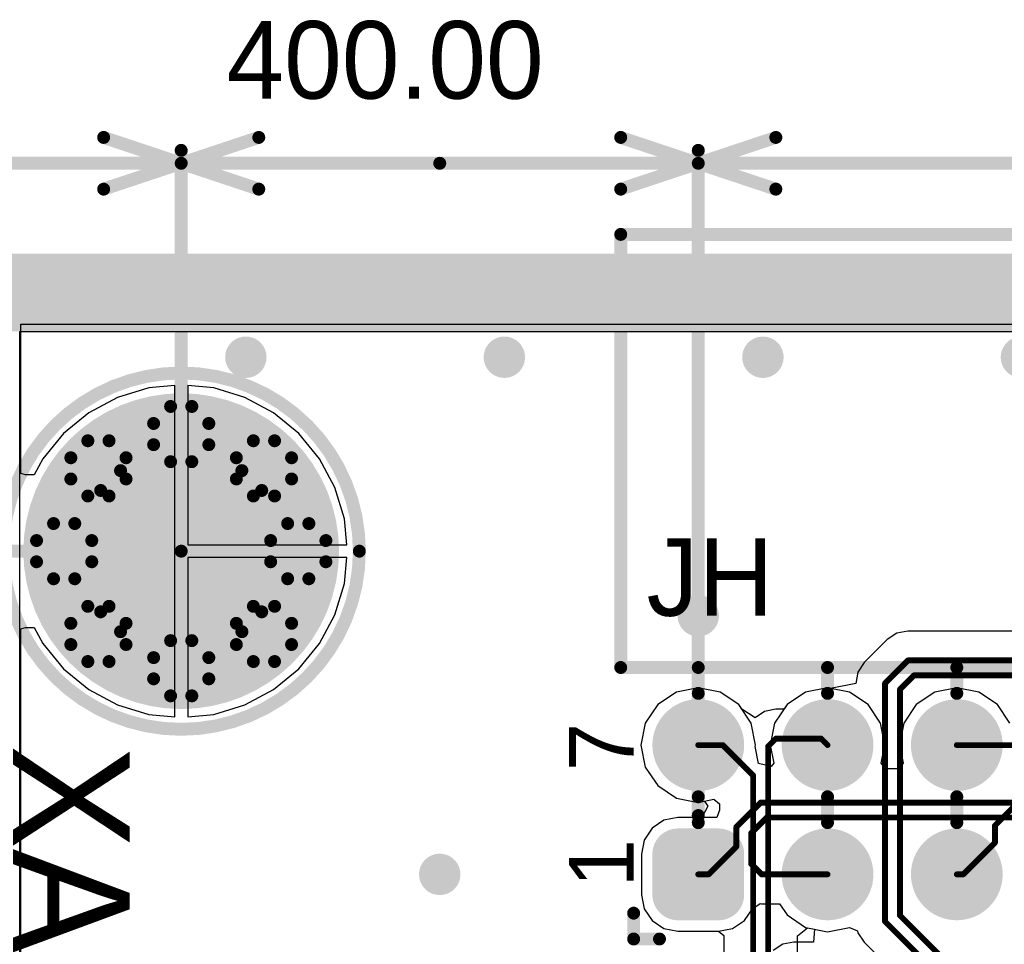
# Model space of a CAD drawing. Header units: millimetres. Extents: x 1.4 to 10.4, y 0 to 10.9.
# Tile 72 of 177: x 3.475 to 4.237, y 5.621 to 6.336. Entities that reach past the tile are written whole.
import ezdxf

# ---------------------------------------------------------------- set-up
doc = ezdxf.new("R2010")
doc.units = ezdxf.units.MM
doc.header["$MEASUREMENT"] = 0
for name, color, linetype in [('BottomLayer', 5, 'Continuous'), ('BottomOverlay', 54, 'Continuous'), ('BottomSolder', 6, 'Continuous'), ('DrillDrawing', 1, 'Continuous'), ('DrillGuide', 244, 'Continuous'), ('InternalPlane1', 76, 'Continuous'), ('InternalPlane2', 16, 'Continuous'), ('KeepOutLayer', 6, 'Continuous'), ('Mechanical1', 6, 'Continuous'), ('Mechanical2', 216, 'Continuous'), ('Mechanical31', 56, 'Continuous'), ('MultiLayer', 9, 'Continuous'), ('TopLayer', 1, 'Continuous'), ('TopOverlay', 2, 'Continuous'), ('TopSolder', 216, 'Continuous')]:
    doc.layers.add(name, color=color, linetype=linetype)

msp = doc.modelspace()

# ---------------------------------------------------------------- linework, layer by layer
at = {"layer": 'BottomLayer'}
for p, q in [((3.47582, 5.98503), (3.47582, 6.10059)), ((3.47582, 6.10059), (9.97559, 6.10059)), ((3.57489, 6.05126), (3.55074, 6.04393)), ((3.595, 6.05324), (3.57489, 6.05126)), ((3.595, 5.925), (3.595, 6.05324)), ((3.62511, 6.05126), (3.605, 6.05324)), ((3.605, 6.05324), (3.605, 5.93)), ((3.64926, 6.04393), (3.62511, 6.05126)), ((3.55074, 6.04393), (3.52848, 6.03204)), ((3.67152, 6.03204), (3.64926, 6.04393)), ((3.52848, 6.03204), (3.50897, 6.01603)), ((3.69103, 6.01603), (3.67152, 6.03204)), ((3.50897, 6.01603), (3.49296, 5.99652)), ((3.70704, 5.99652), (3.69103, 6.01603)), ((3.49296, 5.99652), (3.48632, 5.98409)), ((3.71893, 5.97426), (3.70704, 5.99652)), ((3.47955, 5.98409), (3.47582, 5.98503)), ((3.48632, 5.98409), (3.47955, 5.98409)), ((3.72626, 5.95011), (3.71893, 5.97426)), ((3.72824, 5.93), (3.72626, 5.95011)), ((3.605, 5.93), (3.72824, 5.93)), ((3.595, 5.79676), (3.595, 5.925)), ((3.72824, 5.92), (3.605, 5.92)), ((3.605, 5.92), (3.605, 5.79676)), ((3.72626, 5.89989), (3.72824, 5.92)), ((3.71893, 5.87574), (3.72626, 5.89989)), ((3.70704, 5.85348), (3.71893, 5.87574)), ((3.47582, 5.86497), (3.47956, 5.86591)), ((3.47956, 5.86591), (3.48632, 5.86591)), ((3.48632, 5.86591), (3.49296, 5.85348)), ((3.47582, 5.422), (3.47582, 5.86497)), ((3.49296, 5.85348), (3.50897, 5.83397)), ((3.69103, 5.83397), (3.70704, 5.85348)), ((3.50897, 5.83397), (3.52848, 5.81796)), ((3.67152, 5.81796), (3.69103, 5.83397)), ((3.52848, 5.81796), (3.55074, 5.80607)), ((3.64926, 5.80607), (3.67152, 5.81796)), ((3.98303, 5.81597), (3.96864, 5.80636)), ((4, 5.81935), (3.98303, 5.81597)), ((4.01697, 5.81597), (4, 5.81935)), ((4.03136, 5.80636), (4.01697, 5.81597)), ((4.08303, 5.81597), (4.06864, 5.80636)), ((4.1, 5.81935), (4.08303, 5.81597)), ((4.11697, 5.81597), (4.1, 5.81935)), ((4.13136, 5.80636), (4.11697, 5.81597)), ((4.18303, 5.81597), (4.16864, 5.80636)), ((4.2, 5.81935), (4.18303, 5.81597)), ((4.21697, 5.81597), (4.2, 5.81935)), ((4.23136, 5.80636), (4.21697, 5.81597)), ((3.55074, 5.80607), (3.57489, 5.79874)), ((3.62511, 5.79874), (3.64926, 5.80607)), ((3.96864, 5.80636), (3.95903, 5.79197)), ((4.04097, 5.79197), (4.03136, 5.80636)), ((4.06864, 5.80636), (4.05903, 5.79197)), ((4.14097, 5.79197), (4.13136, 5.80636)), ((4.16864, 5.80636), (4.15903, 5.79197)), ((4.24097, 5.79197), (4.23136, 5.80636)), ((3.57489, 5.79874), (3.595, 5.79676)), ((3.605, 5.79676), (3.62511, 5.79874)), ((3.95903, 5.79197), (3.95565, 5.775)), ((4.04435, 5.775), (4.04097, 5.79197)), ((4.05903, 5.79197), (4.05565, 5.775)), ((4.14435, 5.775), (4.14097, 5.79197)), ((4.15903, 5.79197), (4.15565, 5.775)), ((3.95565, 5.775), (3.95903, 5.75803)), ((4.04412, 5.77387), (4.04435, 5.775)), ((4.04671, 5.76086), (4.04412, 5.77387)), ((4.05565, 5.775), (4.05845, 5.76092)), ((4.14155, 5.76092), (4.14435, 5.775)), ((4.15565, 5.775), (4.15845, 5.76092)), ((4.05641, 5.75843), (4.04671, 5.76086)), ((4.05845, 5.76092), (4.05641, 5.75843)), ((4.145, 5.75671), (4.14155, 5.76092)), ((4.15845, 5.76092), (4.155, 5.75671)), ((3.95903, 5.75803), (3.96864, 5.74364)), ((4.155, 5.75671), (4.145, 5.75671)), ((3.96864, 5.74364), (3.98303, 5.73403)), ((3.98303, 5.73403), (4, 5.73065)), ((4, 5.73065), (4.0049, 5.73163)), ((4.0049, 5.73163), (4.00742, 5.72786)), ((4.00742, 5.72786), (4.0027, 5.71904)), ((3.97343, 5.71689), (3.96425, 5.71075)), ((3.98425, 5.71904), (3.97343, 5.71689)), ((4.0027, 5.71904), (3.98425, 5.71904)), ((3.96425, 5.71075), (3.95811, 5.70157)), ((3.95811, 5.70157), (3.95596, 5.69075)), ((3.95596, 5.69075), (3.95596, 5.65925)), ((3.95596, 5.65925), (3.95811, 5.64843)), ((4.04189, 5.64843), (4.048, 5.65251)), ((4.048, 5.65251), (4.049, 5.65231)), ((4.049, 5.65231), (4.049, 5.65231)), ((4.049, 5.65231), (4.06285, 5.65231)), ((4.06285, 5.65231), (4.06864, 5.64364)), ((3.95811, 5.64843), (3.96425, 5.63925)), ((4.03575, 5.63925), (4.04189, 5.64843)), ((3.96425, 5.63925), (3.97343, 5.63311)), ((4.02657, 5.63311), (4.03575, 5.63925)), ((4.06864, 5.64364), (4.08303, 5.63403)), ((3.97343, 5.63311), (3.98425, 5.63096)), ((3.98425, 5.63096), (4.01575, 5.63096)), ((4.01575, 5.63096), (4.02657, 5.63311)), ((4.08303, 5.63403), (4.09002, 5.63264)), ((4.09002, 5.63264), (4.08904, 5.62269)), ((4.074, 5.62269), (4.06532, 5.62096)), ((4.08904, 5.62269), (4.074, 5.62269)), ((4.074, 5.62269), (4.074, 5.62269)), ((4.06532, 5.62096), (4.05796, 5.61604))]:
    msp.add_line(p, q, dxfattribs=at)
for points, const_width in [([(3.644, 6.075, 1), (3.656, 6.075, 1)], 0.012), ([(3.844, 6.075, 1), (3.856, 6.075, 1)], 0.012), ([(4.044, 6.075, 1), (4.056, 6.075, 1)], 0.012), ([(3.54094, 5.925, 1), (3.65906, 5.925, 1)], 0.11811), ([(3.59016, 6.01555, 1), (3.60984, 6.01555, 1)], 0.01969), ([(3.52613, 5.98903, 1), (3.54581, 5.98903, 1)], 0.01969), ([(3.65419, 5.98903, 1), (3.67387, 5.98903, 1)], 0.01969), ([(3.49961, 5.925, 1), (3.51929, 5.925, 1)], 0.01969), ([(3.68071, 5.925, 1), (3.70039, 5.925, 1)], 0.01969), ([(3.52613, 5.86097, 1), (3.54581, 5.86097, 1)], 0.01969), ([(3.65419, 5.86097, 1), (3.67387, 5.86097, 1)], 0.01969), ([(3.994, 5.875, 1), (4.006, 5.875, 1)], 0.012), ([(3.59016, 5.83445, 1), (3.60984, 5.83445, 1)], 0.01969), ([(3.98425, 5.775, 1), (4.01575, 5.775, 1)], 0.0315), ([(4.08425, 5.775, 1), (4.11575, 5.775, 1)], 0.0315), ([(4.18425, 5.775, 1), (4.21575, 5.775, 1)], 0.0315), ([(4.04711, 5.7305, 1), (4.04936, 5.7305, 1)], 0.00225), ([(4.04711, 5.7305, 1), (4.04936, 5.7305, 1)], 0.00225), ([(4.05187, 5.719, 1), (4.05412, 5.719, 1)], 0.00225), ([(4.05187, 5.719, 1), (4.05412, 5.719, 1)], 0.00225), ([(4.02837, 5.71176, 1), (4.03062, 5.71176, 1)], 0.00225), ([(4.02837, 5.71176, 1), (4.03062, 5.71176, 1)], 0.00225), ([(3.97638, 5.69075, 1), (3.99213, 5.69075, 1)], 0.01575), ([(4.00787, 5.69075, 1), (4.02362, 5.69075, 1)], 0.01575), ([(4.03988, 5.707, 1), (4.04213, 5.707, 1)], 0.00225), ([(4.03988, 5.707, 1), (4.04213, 5.707, 1)], 0.00225), ([(4.08425, 5.675, 1), (4.11575, 5.675, 1)], 0.0315), ([(4.18425, 5.675, 1), (4.21575, 5.675, 1)], 0.0315), ([(4.02837, 5.6965, 1), (4.03062, 5.6965, 1)], 0.00225), ([(4.02837, 5.6965, 1), (4.03062, 5.6965, 1)], 0.00225), ([(3.794, 5.675, 1), (3.806, 5.675, 1)], 0.012), ([(4.03988, 5.683, 1), (4.04213, 5.683, 1)], 0.00225), ([(4.03988, 5.683, 1), (4.04213, 5.683, 1)], 0.00225), ([(3.97638, 5.65925, 1), (3.99213, 5.65925, 1)], 0.01575), ([(3.99887, 5.675, 1), (4.00113, 5.675, 1)], 0.00225), ([(4.00787, 5.65925, 1), (4.02362, 5.65925, 1)], 0.01575), ([(4.00687, 5.675, 1), (4.00913, 5.675, 1)], 0.00225), ([(4.00687, 5.675, 1), (4.00913, 5.675, 1)], 0.00225), ([(4.04788, 5.675, 1), (4.05013, 5.675, 1)], 0.00225), ([(4.04788, 5.675, 1), (4.05013, 5.675, 1)], 0.00225), ([(4.09887, 5.675, 1), (4.10112, 5.675, 1)], 0.00225)]:
    msp.add_lwpolyline(points, format="xyb", close=True, dxfattribs=dict(at, const_width=const_width))
at = {"layer": 'BottomLayer', "const_width": 0.0045}
for points in [[(4.0295, 5.71176), (4.04824, 5.7305)], [(4.04824, 5.7305), (4.69976, 5.7305)], [(4.041, 5.707), (4.053, 5.719)], [(4.053, 5.719), (4.695, 5.719)], [(4.0295, 5.6965), (4.0295, 5.71176)], [(4.041, 5.683), (4.041, 5.707)], [(4.008, 5.675), (4.0295, 5.6965)], [(4.041, 5.683), (4.049, 5.675)], [(4, 5.675), (4.008, 5.675)], [(4.049, 5.675), (4.1, 5.675)]]:
    msp.add_lwpolyline(points, dxfattribs=at)
at = {"layer": 'BottomLayer'}
for points in [[(3.98425, 5.6435), (4.01575, 5.6435), (3.98425, 5.7065), (4.01575, 5.7065)], [(3.9685, 5.65925), (4.0315, 5.65925), (3.9685, 5.69075), (4.0315, 5.69075)]]:
    msp.add_solid(points, dxfattribs=at)
at = {"layer": 'BottomOverlay'}
for points, const_width in [([(3.7378, 5.925, 1), (3.4622, 5.925, 1)], 0.01), ([(3.7353, 5.925, 1), (3.7403, 5.925, 1)], 0.005)]:
    msp.add_lwpolyline(points, format="xyb", close=True, dxfattribs=dict(at, const_width=const_width))
at = {"layer": 'BottomSolder'}
for points, const_width in [([(3.53894, 5.925, 1), (3.66106, 5.925, 1)], 0.12211), ([(3.58816, 6.01555, 1), (3.61184, 6.01555, 1)], 0.02369), ([(3.52413, 5.98903, 1), (3.54781, 5.98903, 1)], 0.02369), ([(3.65219, 5.98903, 1), (3.67587, 5.98903, 1)], 0.02369), ([(3.49761, 5.925, 1), (3.52129, 5.925, 1)], 0.02369), ([(3.67871, 5.925, 1), (3.70239, 5.925, 1)], 0.02369), ([(3.52413, 5.86097, 1), (3.54781, 5.86097, 1)], 0.02369), ([(3.65219, 5.86097, 1), (3.67587, 5.86097, 1)], 0.02369), ([(3.58816, 5.83445, 1), (3.61184, 5.83445, 1)], 0.02369), ([(3.98225, 5.775, 1), (4.01775, 5.775, 1)], 0.0355), ([(4.08225, 5.775, 1), (4.11775, 5.775, 1)], 0.0355), ([(4.18225, 5.775, 1), (4.21775, 5.775, 1)], 0.0355), ([(3.97438, 5.69075, 1), (3.99413, 5.69075, 1)], 0.01975), ([(4.00587, 5.69075, 1), (4.02562, 5.69075, 1)], 0.01975), ([(4.08225, 5.675, 1), (4.11775, 5.675, 1)], 0.0355), ([(4.18225, 5.675, 1), (4.21775, 5.675, 1)], 0.0355), ([(3.97438, 5.65925, 1), (3.99413, 5.65925, 1)], 0.01975), ([(4.00587, 5.65925, 1), (4.02562, 5.65925, 1)], 0.01975)]:
    msp.add_lwpolyline(points, format="xyb", close=True, dxfattribs=dict(at, const_width=const_width))
for points in [[(3.98425, 5.6395), (4.01575, 5.6395), (3.98425, 5.7105), (4.01575, 5.7105)], [(3.9645, 5.65925), (4.0355, 5.65925), (3.9645, 5.69075), (4.0355, 5.69075)]]:
    msp.add_solid(points, dxfattribs=at)
at = {"layer": 'DrillDrawing', "const_width": 0.006}
for points in [[(3.647, 6.075, 1), (3.653, 6.075, 1)], [(3.847, 6.075, 1), (3.853, 6.075, 1)], [(4.047, 6.075, 1), (4.053, 6.075, 1)], [(3.997, 5.875, 1), (4.003, 5.875, 1)], [(3.797, 5.675, 1), (3.803, 5.675, 1)]]:
    msp.add_lwpolyline(points, format="xyb", close=True, dxfattribs=at)
at = {"layer": 'DrillGuide', "const_width": 0.006}
for points in [[(3.647, 6.075, 1), (3.653, 6.075, 1)], [(3.847, 6.075, 1), (3.853, 6.075, 1)], [(4.047, 6.075, 1), (4.053, 6.075, 1)], [(3.997, 5.875, 1), (4.003, 5.875, 1)], [(3.797, 5.675, 1), (3.803, 5.675, 1)]]:
    msp.add_lwpolyline(points, format="xyb", close=True, dxfattribs=at)
at = {"layer": 'InternalPlane1'}
for p, q in [((3.4751, 5.41711), (3.4751, 6.09491)), ((3.4751, 6.09491), (9.96991, 6.09491))]:
    msp.add_line(p, q, dxfattribs=at)
at = {"layer": 'InternalPlane1', "const_width": 0.06}
msp.add_lwpolyline([(3, 6.125), (10, 6.125)], dxfattribs=at)
at = {"layer": 'InternalPlane1', "const_width": 0.01}
for points in [[(3.5918, 6.03691, -0.185339), (3.6082, 6.03691)], [(3.57865, 6.00735, -0.185339), (3.57865, 6.02375)], [(3.62135, 6.02375, -0.185339), (3.62135, 6.00735)], [(3.52777, 6.01038, -0.185339), (3.54417, 6.01038)], [(3.65583, 6.01038, -0.185339), (3.67223, 6.01038)], [(3.51462, 5.98083, -0.185339), (3.51462, 5.99723)], [(3.55306, 5.98729, -0.334595), (3.64694, 5.98729)], [(3.55733, 5.99723, -0.185339), (3.55733, 5.98083)], [(3.64267, 5.98083, -0.185339), (3.64267, 5.99723)], [(3.68538, 5.99723, -0.185339), (3.68538, 5.98083)], [(3.6082, 5.9942, -0.185339), (3.5918, 5.9942)], [(3.53771, 5.87806, -0.334595), (3.53771, 5.97194)], [(3.54417, 5.96767, -0.185339), (3.52777, 5.96767)], [(3.67223, 5.96767, -0.185339), (3.65583, 5.96767)], [(3.66229, 5.97194, -0.334595), (3.66229, 5.87806)], [(3.50125, 5.94635, -0.185339), (3.51765, 5.94635)], [(3.68235, 5.94635, -0.185339), (3.69875, 5.94635)], [(3.48809, 5.9168, -0.185339), (3.48809, 5.9332)], [(3.5308, 5.9332, -0.185339), (3.5308, 5.9168)], [(3.6692, 5.9168, -0.185339), (3.6692, 5.9332)], [(3.71191, 5.9332, -0.185339), (3.71191, 5.9168)], [(3.51765, 5.90365, -0.185339), (3.50125, 5.90365)], [(3.69875, 5.90365, -0.185339), (3.68235, 5.90365)], [(3.52777, 5.88233, -0.185339), (3.54417, 5.88233)], [(3.65583, 5.88233, -0.185339), (3.67223, 5.88233)], [(3.51462, 5.85277, -0.185339), (3.51462, 5.86917)], [(3.55733, 5.86917, -0.185339), (3.55733, 5.85277)], [(3.64267, 5.85277, -0.185339), (3.64267, 5.86917)], [(3.68538, 5.86917, -0.185339), (3.68538, 5.85277)], [(3.64694, 5.86271, -0.334595), (3.55306, 5.86271)], [(3.5918, 5.8558, -0.185339), (3.6082, 5.8558)], [(3.54417, 5.83962, -0.185339), (3.52777, 5.83962)], [(3.57865, 5.82625, -0.185339), (3.57865, 5.84265)], [(3.62135, 5.84265, -0.185339), (3.62135, 5.82625)], [(3.67223, 5.83962, -0.185339), (3.65583, 5.83962)], [(3.6082, 5.81309, -0.185339), (3.5918, 5.81309)]]:
    msp.add_lwpolyline(points, format="xyb", dxfattribs=at)
at = {"layer": 'InternalPlane1'}
for points, const_width in [([(3.5893, 6.03691, 1), (3.5943, 6.03691, 1)], 0.005), ([(3.6057, 6.03691, 1), (3.6107, 6.03691, 1)], 0.005), ([(3.57615, 6.02375, 1), (3.58115, 6.02375, 1)], 0.005), ([(3.61885, 6.02375, 1), (3.62385, 6.02375, 1)], 0.005), ([(3.52527, 6.01038, 1), (3.53027, 6.01038, 1)], 0.005), ([(3.54167, 6.01038, 1), (3.54667, 6.01038, 1)], 0.005), ([(3.57615, 6.00735, 1), (3.58115, 6.00735, 1)], 0.005), ([(3.61885, 6.00735, 1), (3.62385, 6.00735, 1)], 0.005), ([(3.65333, 6.01038, 1), (3.65833, 6.01038, 1)], 0.005), ([(3.66973, 6.01038, 1), (3.67473, 6.01038, 1)], 0.005), ([(3.51212, 5.99723, 1), (3.51712, 5.99723, 1)], 0.005), ([(3.55483, 5.99723, 1), (3.55983, 5.99723, 1)], 0.005), ([(3.64017, 5.99723, 1), (3.64517, 5.99723, 1)], 0.005), ([(3.68288, 5.99723, 1), (3.68788, 5.99723, 1)], 0.005), ([(3.5893, 5.9942, 1), (3.5943, 5.9942, 1)], 0.005), ([(3.6057, 5.9942, 1), (3.6107, 5.9942, 1)], 0.005), ([(3.55056, 5.98729, 1), (3.55556, 5.98729, 1)], 0.005), ([(3.64444, 5.98729, 1), (3.64944, 5.98729, 1)], 0.005), ([(3.51212, 5.98083, 1), (3.51712, 5.98083, 1)], 0.005), ([(3.55483, 5.98083, 1), (3.55983, 5.98083, 1)], 0.005), ([(3.64017, 5.98083, 1), (3.64517, 5.98083, 1)], 0.005), ([(3.68288, 5.98083, 1), (3.68788, 5.98083, 1)], 0.005), ([(3.52527, 5.96767, 1), (3.53027, 5.96767, 1)], 0.005), ([(3.53521, 5.97194, 1), (3.54021, 5.97194, 1)], 0.005), ([(3.54167, 5.96767, 1), (3.54667, 5.96767, 1)], 0.005), ([(3.65333, 5.96767, 1), (3.65833, 5.96767, 1)], 0.005), ([(3.65979, 5.97194, 1), (3.66479, 5.97194, 1)], 0.005), ([(3.66973, 5.96767, 1), (3.67473, 5.96767, 1)], 0.005), ([(3.49875, 5.94635, 1), (3.50375, 5.94635, 1)], 0.005), ([(3.51515, 5.94635, 1), (3.52015, 5.94635, 1)], 0.005), ([(3.67985, 5.94635, 1), (3.68485, 5.94635, 1)], 0.005), ([(3.69625, 5.94635, 1), (3.70125, 5.94635, 1)], 0.005), ([(3.48559, 5.9332, 1), (3.49059, 5.9332, 1)], 0.005), ([(3.5283, 5.9332, 1), (3.5333, 5.9332, 1)], 0.005), ([(3.6667, 5.9332, 1), (3.6717, 5.9332, 1)], 0.005), ([(3.70941, 5.9332, 1), (3.71441, 5.9332, 1)], 0.005), ([(3.48559, 5.9168, 1), (3.49059, 5.9168, 1)], 0.005), ([(3.5283, 5.9168, 1), (3.5333, 5.9168, 1)], 0.005), ([(3.6667, 5.9168, 1), (3.6717, 5.9168, 1)], 0.005), ([(3.70941, 5.9168, 1), (3.71441, 5.9168, 1)], 0.005), ([(3.49875, 5.90365, 1), (3.50375, 5.90365, 1)], 0.005), ([(3.51515, 5.90365, 1), (3.52015, 5.90365, 1)], 0.005), ([(3.67985, 5.90365, 1), (3.68485, 5.90365, 1)], 0.005), ([(3.69625, 5.90365, 1), (3.70125, 5.90365, 1)], 0.005), ([(3.52527, 5.88233, 1), (3.53027, 5.88233, 1)], 0.005), ([(3.53521, 5.87806, 1), (3.54021, 5.87806, 1)], 0.005), ([(3.54167, 5.88233, 1), (3.54667, 5.88233, 1)], 0.005), ([(3.65333, 5.88233, 1), (3.65833, 5.88233, 1)], 0.005), ([(3.65979, 5.87806, 1), (3.66479, 5.87806, 1)], 0.005), ([(3.66973, 5.88233, 1), (3.67473, 5.88233, 1)], 0.005), ([(3.51212, 5.86917, 1), (3.51712, 5.86917, 1)], 0.005), ([(3.55483, 5.86917, 1), (3.55983, 5.86917, 1)], 0.005), ([(3.64017, 5.86917, 1), (3.64517, 5.86917, 1)], 0.005), ([(3.68288, 5.86917, 1), (3.68788, 5.86917, 1)], 0.005), ([(3.55056, 5.86271, 1), (3.55556, 5.86271, 1)], 0.005), ([(3.64444, 5.86271, 1), (3.64944, 5.86271, 1)], 0.005), ([(3.51212, 5.85277, 1), (3.51712, 5.85277, 1)], 0.005), ([(3.55483, 5.85277, 1), (3.55983, 5.85277, 1)], 0.005), ([(3.5893, 5.8558, 1), (3.5943, 5.8558, 1)], 0.005), ([(3.6057, 5.8558, 1), (3.6107, 5.8558, 1)], 0.005), ([(3.64017, 5.85277, 1), (3.64517, 5.85277, 1)], 0.005), ([(3.68288, 5.85277, 1), (3.68788, 5.85277, 1)], 0.005), ([(3.52527, 5.83962, 1), (3.53027, 5.83962, 1)], 0.005), ([(3.54167, 5.83962, 1), (3.54667, 5.83962, 1)], 0.005), ([(3.57615, 5.84265, 1), (3.58115, 5.84265, 1)], 0.005), ([(3.61885, 5.84265, 1), (3.62385, 5.84265, 1)], 0.005), ([(3.65333, 5.83962, 1), (3.65833, 5.83962, 1)], 0.005), ([(3.66973, 5.83962, 1), (3.67473, 5.83962, 1)], 0.005), ([(3.57615, 5.82625, 1), (3.58115, 5.82625, 1)], 0.005), ([(3.61885, 5.82625, 1), (3.62385, 5.82625, 1)], 0.005), ([(3.5893, 5.81309, 1), (3.5943, 5.81309, 1)], 0.005), ([(3.6057, 5.81309, 1), (3.6107, 5.81309, 1)], 0.005), ([(3.98417, 5.775, 1), (4.01583, 5.775, 1)], 0.03165), ([(4.08417, 5.775, 1), (4.11583, 5.775, 1)], 0.03165), ([(4.18417, 5.775, 1), (4.21583, 5.775, 1)], 0.03165), ([(3.98417, 5.675, 1), (4.01583, 5.675, 1)], 0.03165), ([(4.08417, 5.675, 1), (4.11583, 5.675, 1)], 0.03165), ([(4.18417, 5.675, 1), (4.21583, 5.675, 1)], 0.03165)]:
    msp.add_lwpolyline(points, format="xyb", close=True, dxfattribs=dict(at, const_width=const_width))
at = {"layer": 'InternalPlane2'}
for p, q in [((3.4751, 5.41711), (3.4751, 6.09491)), ((3.4751, 6.09491), (9.96991, 6.09491))]:
    msp.add_line(p, q, dxfattribs=at)
at = {"layer": 'InternalPlane2', "const_width": 0.06}
msp.add_lwpolyline([(3, 6.125), (10, 6.125)], dxfattribs=at)
at = {"layer": 'InternalPlane2'}
for points, const_width in [([(3.642, 6.075, 1), (3.658, 6.075, 1)], 0.016), ([(3.842, 6.075, 1), (3.858, 6.075, 1)], 0.016), ([(4.042, 6.075, 1), (4.058, 6.075, 1)], 0.016), ([(4.242, 6.075, 1), (4.258, 6.075, 1)], 0.016), ([(3.59106, 6.01555, 1), (3.60894, 6.01555, 1)], 0.01787), ([(3.52703, 5.98903, 1), (3.54491, 5.98903, 1)], 0.01787), ([(3.65509, 5.98903, 1), (3.67297, 5.98903, 1)], 0.01787), ([(3.5635, 5.925, 1), (3.6365, 5.925, 1)], 0.07299), ([(3.50051, 5.925, 1), (3.51839, 5.925, 1)], 0.01787), ([(3.68161, 5.925, 1), (3.69949, 5.925, 1)], 0.01787), ([(3.992, 5.875, 1), (4.008, 5.875, 1)], 0.016), ([(3.52703, 5.86097, 1), (3.54491, 5.86097, 1)], 0.01787), ([(3.65509, 5.86097, 1), (3.67297, 5.86097, 1)], 0.01787), ([(3.59106, 5.83445, 1), (3.60894, 5.83445, 1)], 0.01787), ([(3.98417, 5.775, 1), (4.01583, 5.775, 1)], 0.03165), ([(4.08417, 5.775, 1), (4.11583, 5.775, 1)], 0.03165), ([(4.18417, 5.775, 1), (4.21583, 5.775, 1)], 0.03165), ([(3.98417, 5.675, 1), (4.01583, 5.675, 1)], 0.03165), ([(4.08417, 5.675, 1), (4.11583, 5.675, 1)], 0.03165), ([(4.18417, 5.675, 1), (4.21583, 5.675, 1)], 0.03165), ([(3.792, 5.675, 1), (3.808, 5.675, 1)], 0.016)]:
    msp.add_lwpolyline(points, format="xyb", close=True, dxfattribs=dict(at, const_width=const_width))
at = {"layer": 'KeepOutLayer', "const_width": 0.00787}
msp.add_lwpolyline([(3, 6.125), (10, 6.125)], dxfattribs=at)
at = {"layer": 'Mechanical1', "const_width": 0.00819}
msp.add_lwpolyline([(3, 6.125), (10, 6.125)], dxfattribs=at)
at = {"layer": 'Mechanical2'}
for points, const_width in [([(3.54, 6.245), (3.6, 6.225)], 0.01), ([(3.6, 6.225), (3.66, 6.245)], 0.01), ([(3.94, 6.245), (4, 6.225)], 0.01), ([(4, 6.225), (4.06, 6.245)], 0.01), ([(3.6, 5.925), (3.6, 6.235)], 0.01), ([(3.6, 5.925), (3.6, 6.235)], 0.01), ([(4, 5.7205), (4, 6.235)], 0.01), ([(4, 5.7205), (4, 6.235)], 0.01), ([(3.46495, 6.225), (3.6, 6.225)], 0.01), ([(3.54, 6.205), (3.6, 6.225)], 0.01), ([(3.6, 6.225), (3.8, 6.225)], 0.01), ([(3.6, 6.225), (3.66, 6.205)], 0.01), ([(3.8, 6.225), (4, 6.225)], 0.01), ([(3.94, 6.205), (4, 6.225)], 0.01), ([(4, 6.225), (4.25305, 6.225)], 0.01), ([(4, 6.225), (4.06, 6.205)], 0.01), ([(3, 6.125), (10, 6.125)], 0.00819), ([(2.89, 5.925), (3.6, 5.925)], 0.01)]:
    msp.add_lwpolyline(points, dxfattribs=dict(at, const_width=const_width))
at = {"layer": 'Mechanical2', "const_width": 0.005}
for points in [[(3.5375, 6.245, 1), (3.5425, 6.245, 1)], [(3.6575, 6.245, 1), (3.6625, 6.245, 1)], [(3.9375, 6.245, 1), (3.9425, 6.245, 1)], [(4.0575, 6.245, 1), (4.0625, 6.245, 1)], [(3.5975, 6.235, 1), (3.6025, 6.235, 1)], [(3.5975, 6.235, 1), (3.6025, 6.235, 1)], [(3.9975, 6.235, 1), (4.0025, 6.235, 1)], [(3.9975, 6.235, 1), (4.0025, 6.235, 1)], [(3.5975, 6.225, 1), (3.6025, 6.225, 1)], [(3.5975, 6.225, 1), (3.6025, 6.225, 1)], [(3.5975, 6.225, 1), (3.6025, 6.225, 1)], [(3.5975, 6.225, 1), (3.6025, 6.225, 1)], [(3.5975, 6.225, 1), (3.6025, 6.225, 1)], [(3.5975, 6.225, 1), (3.6025, 6.225, 1)], [(3.7975, 6.225, 1), (3.8025, 6.225, 1)], [(3.7975, 6.225, 1), (3.8025, 6.225, 1)], [(3.9975, 6.225, 1), (4.0025, 6.225, 1)], [(3.9975, 6.225, 1), (4.0025, 6.225, 1)], [(3.9975, 6.225, 1), (4.0025, 6.225, 1)], [(3.9975, 6.225, 1), (4.0025, 6.225, 1)], [(3.9975, 6.225, 1), (4.0025, 6.225, 1)], [(3.9975, 6.225, 1), (4.0025, 6.225, 1)], [(3.5375, 6.205, 1), (3.5425, 6.205, 1)], [(3.6575, 6.205, 1), (3.6625, 6.205, 1)], [(3.9375, 6.205, 1), (3.9425, 6.205, 1)], [(4.0575, 6.205, 1), (4.0625, 6.205, 1)], [(3.5975, 5.925, 1), (3.6025, 5.925, 1)], [(3.5975, 5.925, 1), (3.6025, 5.925, 1)], [(3.5975, 5.925, 1), (3.6025, 5.925, 1)], [(3.9975, 5.7205, 1), (4.0025, 5.7205, 1)], [(3.9975, 5.7205, 1), (4.0025, 5.7205, 1)]]:
    msp.add_lwpolyline(points, format="xyb", close=True, dxfattribs=at)
at = {"layer": 'MultiLayer', "const_width": 0.012}
for points in [[(3.644, 6.075, 1), (3.656, 6.075, 1)], [(3.844, 6.075, 1), (3.856, 6.075, 1)], [(4.044, 6.075, 1), (4.056, 6.075, 1)], [(3.994, 5.875, 1), (4.006, 5.875, 1)], [(3.794, 5.675, 1), (3.806, 5.675, 1)]]:
    msp.add_lwpolyline(points, format="xyb", close=True, dxfattribs=at)
at = {"layer": 'TopLayer'}
for p, q in [((3.47582, 5.98503), (3.47582, 6.10059)), ((3.47582, 6.10059), (9.807, 6.10059)), ((3.57489, 6.05126), (3.55074, 6.04393)), ((3.595, 6.05324), (3.57489, 6.05126)), ((3.595, 5.925), (3.595, 6.05324)), ((3.62511, 6.05126), (3.605, 6.05324)), ((3.605, 6.05324), (3.605, 5.93)), ((3.64926, 6.04393), (3.62511, 6.05126)), ((3.55074, 6.04393), (3.52848, 6.03204)), ((3.67152, 6.03204), (3.64926, 6.04393)), ((3.52848, 6.03204), (3.50897, 6.01603)), ((3.69103, 6.01603), (3.67152, 6.03204)), ((3.50897, 6.01603), (3.49296, 5.99652)), ((3.70704, 5.99652), (3.69103, 6.01603)), ((3.49296, 5.99652), (3.48632, 5.98409)), ((3.71893, 5.97426), (3.70704, 5.99652)), ((3.47955, 5.98409), (3.47582, 5.98503)), ((3.48632, 5.98409), (3.47955, 5.98409)), ((3.72626, 5.95011), (3.71893, 5.97426)), ((3.72824, 5.93), (3.72626, 5.95011)), ((3.605, 5.93), (3.72824, 5.93)), ((3.595, 5.79676), (3.595, 5.925)), ((3.72824, 5.92), (3.605, 5.92)), ((3.605, 5.92), (3.605, 5.79676)), ((3.72626, 5.89989), (3.72824, 5.92)), ((3.71893, 5.87574), (3.72626, 5.89989)), ((3.70704, 5.85348), (3.71893, 5.87574)), ((3.47582, 5.86497), (3.47955, 5.86591)), ((3.47955, 5.86591), (3.48632, 5.86591)), ((3.48632, 5.86591), (3.49296, 5.85348)), ((3.47582, 5.60269), (3.47582, 5.86497)), ((4.15356, 5.86146), (4.1462, 5.85654)), ((4.16224, 5.86319), (4.15356, 5.86146)), ((4.24876, 5.86319), (4.16224, 5.86319)), ((3.49296, 5.85348), (3.50897, 5.83397)), ((3.69103, 5.83397), (3.70704, 5.85348)), ((4.14619, 5.85654), (4.12846, 5.8388)), ((4.1462, 5.85654), (4.14619, 5.85654)), ((4.12846, 5.8388), (4.12354, 5.83144)), ((3.50897, 5.83397), (3.52848, 5.81796)), ((3.67152, 5.81796), (3.69103, 5.83397)), ((4.12354, 5.83144), (4.12181, 5.82276)), ((4.12181, 5.82276), (4.10238, 5.81888)), ((3.52848, 5.81796), (3.55074, 5.80607)), ((3.64926, 5.80607), (3.67152, 5.81796)), ((3.98303, 5.81597), (3.96864, 5.80636)), ((4, 5.81935), (3.98303, 5.81597)), ((4.01697, 5.81597), (4, 5.81935)), ((4.03136, 5.80636), (4.01697, 5.81597)), ((4.08303, 5.81597), (4.06864, 5.80636)), ((4.1, 5.81935), (4.08303, 5.81597)), ((4.10238, 5.81888), (4.1, 5.81935)), ((3.55074, 5.80607), (3.57489, 5.79874)), ((3.62511, 5.79874), (3.64926, 5.80607)), ((3.96864, 5.80636), (3.95903, 5.79197)), ((4.03367, 5.8029), (4.03136, 5.80636)), ((4.06864, 5.80636), (4.06619, 5.80269)), ((3.57489, 5.79874), (3.595, 5.79676)), ((3.605, 5.79676), (3.62511, 5.79874)), ((4.04396, 5.79604), (4.03367, 5.8029)), ((4.05132, 5.80096), (4.04396, 5.79604)), ((4.06, 5.80269), (4.05132, 5.80096)), ((4.06619, 5.80269), (4.06, 5.80269)), ((4.06, 5.80269), (4.06, 5.80269)), ((3.95903, 5.79197), (3.95565, 5.775)), ((3.95565, 5.775), (3.95903, 5.75803)), ((3.95903, 5.75803), (3.96864, 5.74364)), ((3.96864, 5.74364), (3.98303, 5.73403)), ((3.98303, 5.73403), (4, 5.73065)), ((4, 5.73065), (4.01208, 5.73306)), ((4.01208, 5.73306), (4.01636, 5.72954)), ((4.01636, 5.72954), (4.01636, 5.72475)), ((4.01636, 5.72475), (4.01432, 5.71904)), ((3.97343, 5.71689), (3.96425, 5.71075)), ((3.98425, 5.71904), (3.97343, 5.71689)), ((4.01432, 5.71904), (3.98425, 5.71904)), ((3.96425, 5.71075), (3.95811, 5.70157)), ((3.95811, 5.70157), (3.95596, 5.69075)), ((3.95596, 5.69075), (3.95596, 5.65925)), ((3.95596, 5.65925), (3.95811, 5.64843)), ((3.95811, 5.64843), (3.96425, 5.63925)), ((3.96425, 5.63925), (3.97343, 5.63311)), ((3.97343, 5.63311), (3.98425, 5.63096)), ((3.98425, 5.63096), (4.01575, 5.63096)), ((4.01575, 5.63096), (4.01981, 5.62762)), ((4.07669, 5.62741), (4.08442, 5.63375)), ((4.08442, 5.63375), (4.1, 5.63065)), ((4.1, 5.63065), (4.11697, 5.63403)), ((4.11697, 5.63403), (4.12322, 5.63144)), ((4.12322, 5.63144), (4.12354, 5.62982)), ((4.12354, 5.62982), (4.12846, 5.62246)), ((4.01981, 5.62762), (4.01981, 5.58424)), ((4.07669, 5.5984), (4.07669, 5.62741)), ((4.12846, 5.62246), (4.17796, 5.57296))]:
    msp.add_line(p, q, dxfattribs=at)
for points, const_width in [([(3.644, 6.075, 1), (3.656, 6.075, 1)], 0.012), ([(3.844, 6.075, 1), (3.856, 6.075, 1)], 0.012), ([(4.044, 6.075, 1), (4.056, 6.075, 1)], 0.012), ([(3.54094, 5.925, 1), (3.65906, 5.925, 1)], 0.11811), ([(3.59016, 6.01555, 1), (3.60984, 6.01555, 1)], 0.01969), ([(3.52613, 5.98903, 1), (3.54581, 5.98903, 1)], 0.01969), ([(3.65419, 5.98903, 1), (3.67387, 5.98903, 1)], 0.01969), ([(3.49961, 5.925, 1), (3.51929, 5.925, 1)], 0.01969), ([(3.68071, 5.925, 1), (3.70039, 5.925, 1)], 0.01969), ([(3.52613, 5.86097, 1), (3.54581, 5.86097, 1)], 0.01969), ([(3.65419, 5.86097, 1), (3.67387, 5.86097, 1)], 0.01969), ([(3.994, 5.875, 1), (4.006, 5.875, 1)], 0.012), ([(3.59016, 5.83445, 1), (3.60984, 5.83445, 1)], 0.01969), ([(4.16111, 5.8405, 1), (4.16336, 5.8405, 1)], 0.00225), ([(4.16111, 5.8405, 1), (4.16336, 5.8405, 1)], 0.00225), ([(4.16587, 5.829, 1), (4.16812, 5.829, 1)], 0.00225), ([(4.16587, 5.829, 1), (4.16812, 5.829, 1)], 0.00225), ([(4.14337, 5.82276, 1), (4.14562, 5.82276, 1)], 0.00225), ([(4.14337, 5.82276, 1), (4.14562, 5.82276, 1)], 0.00225), ([(4.15487, 5.818, 1), (4.15712, 5.818, 1)], 0.00225), ([(4.15487, 5.818, 1), (4.15712, 5.818, 1)], 0.00225), ([(3.98425, 5.775, 1), (4.01575, 5.775, 1)], 0.0315), ([(4.08425, 5.775, 1), (4.11575, 5.775, 1)], 0.0315), ([(4.18425, 5.775, 1), (4.21575, 5.775, 1)], 0.0315), ([(4.05887, 5.78, 1), (4.06112, 5.78, 1)], 0.00225), ([(4.05887, 5.78, 1), (4.06112, 5.78, 1)], 0.00225), ([(4.09387, 5.78, 1), (4.09612, 5.78, 1)], 0.00225), ([(4.09387, 5.78, 1), (4.09612, 5.78, 1)], 0.00225), ([(3.99887, 5.775, 1), (4.00113, 5.775, 1)], 0.00225), ([(4.01788, 5.775, 1), (4.02013, 5.775, 1)], 0.00225), ([(4.01788, 5.775, 1), (4.02013, 5.775, 1)], 0.00225), ([(4.05288, 5.774, 1), (4.05513, 5.774, 1)], 0.00225), ([(4.05288, 5.774, 1), (4.05513, 5.774, 1)], 0.00225), ([(4.09887, 5.775, 1), (4.10112, 5.775, 1)], 0.00225), ([(4.19888, 5.775, 1), (4.20113, 5.775, 1)], 0.00225), ([(4.04138, 5.7515, 1), (4.04362, 5.7515, 1)], 0.00225), ([(4.04138, 5.7515, 1), (4.04362, 5.7515, 1)], 0.00225), ([(4.22837, 5.71276, 1), (4.23062, 5.71276, 1)], 0.00225), ([(4.22837, 5.71276, 1), (4.23062, 5.71276, 1)], 0.00225), ([(3.97638, 5.69075, 1), (3.99213, 5.69075, 1)], 0.01575), ([(4.00787, 5.69075, 1), (4.02362, 5.69075, 1)], 0.01575), ([(4.08425, 5.675, 1), (4.11575, 5.675, 1)], 0.0315), ([(4.18425, 5.675, 1), (4.21575, 5.675, 1)], 0.0315), ([(4.22837, 5.6995, 1), (4.23062, 5.6995, 1)], 0.00225), ([(4.22837, 5.6995, 1), (4.23062, 5.6995, 1)], 0.00225), ([(3.794, 5.675, 1), (3.806, 5.675, 1)], 0.012), ([(3.97638, 5.65925, 1), (3.99213, 5.65925, 1)], 0.01575), ([(4.00787, 5.65925, 1), (4.02362, 5.65925, 1)], 0.01575), ([(4.19888, 5.675, 1), (4.20113, 5.675, 1)], 0.00225), ([(4.20388, 5.675, 1), (4.20613, 5.675, 1)], 0.00225), ([(4.20388, 5.675, 1), (4.20613, 5.675, 1)], 0.00225), ([(4.15487, 5.64326, 1), (4.15712, 5.64326, 1)], 0.00225), ([(4.15487, 5.64326, 1), (4.15712, 5.64326, 1)], 0.00225), ([(4.14337, 5.6385, 1), (4.14562, 5.6385, 1)], 0.00225), ([(4.14337, 5.6385, 1), (4.14562, 5.6385, 1)], 0.00225)]:
    msp.add_lwpolyline(points, format="xyb", close=True, dxfattribs=dict(at, const_width=const_width))
at = {"layer": 'TopLayer', "const_width": 0.0045}
for points in [[(4.1445, 5.82276), (4.16224, 5.8405)], [(4.16224, 5.8405), (4.24876, 5.8405)], [(4.156, 5.818), (4.167, 5.829)], [(4.167, 5.829), (4.244, 5.829)], [(4.1445, 5.6385), (4.1445, 5.82276)], [(4.156, 5.64326), (4.156, 5.818)], [(4.054, 5.774), (4.06, 5.78)], [(4.06, 5.78), (4.095, 5.78)], [(4.095, 5.78), (4.1, 5.775)], [(4, 5.775), (4.019, 5.775)], [(4.019, 5.775), (4.0425, 5.7515)], [(4.054, 5.589), (4.054, 5.774)], [(4.2, 5.775), (4.248, 5.775)], [(4.0425, 5.58424), (4.0425, 5.7515)], [(4.2295, 5.71276), (4.24724, 5.7305)], [(4.2295, 5.6995), (4.2295, 5.71276)], [(4.205, 5.675), (4.2295, 5.6995)], [(4.2, 5.675), (4.205, 5.675)], [(4.156, 5.64326), (4.19876, 5.6005)], [(4.1445, 5.6385), (4.194, 5.589)]]:
    msp.add_lwpolyline(points, dxfattribs=at)
at = {"layer": 'TopLayer'}
for points in [[(3.98425, 5.6435), (4.01575, 5.6435), (3.98425, 5.7065), (4.01575, 5.7065)], [(3.9685, 5.65925), (4.0315, 5.65925), (3.9685, 5.69075), (4.0315, 5.69075)]]:
    msp.add_solid(points, dxfattribs=at)
at = {"layer": 'TopOverlay', "const_width": 0.01}
for points in [[(3.94, 5.835), (3.94, 6.17)], [(3.94, 6.17), (4.56, 6.17)], [(3.94, 5.835), (4.56, 5.835)], [(4, 5.815), (4, 5.835)], [(4.1, 5.815), (4.1, 5.835)], [(4.2, 5.815), (4.2, 5.835)], [(4, 5.715), (4, 5.735)], [(4.1, 5.715), (4.1, 5.735)], [(4.2, 5.715), (4.2, 5.735)], [(3.95, 5.625), (3.95, 5.645)], [(3.95, 5.625), (3.97, 5.625)]]:
    msp.add_lwpolyline(points, dxfattribs=at)
at = {"layer": 'TopOverlay'}
for points, const_width in [([(3.9375, 6.17, 1), (3.9425, 6.17, 1)], 0.005), ([(3.9375, 6.17, 1), (3.9425, 6.17, 1)], 0.005), ([(3.7378, 5.925, 1), (3.4622, 5.925, 1)], 0.01), ([(3.7353, 5.925, 1), (3.7403, 5.925, 1)], 0.005), ([(3.9375, 5.835, 1), (3.9425, 5.835, 1)], 0.005), ([(3.9375, 5.835, 1), (3.9425, 5.835, 1)], 0.005), ([(3.9975, 5.835, 1), (4.0025, 5.835, 1)], 0.005), ([(4.0975, 5.835, 1), (4.1025, 5.835, 1)], 0.005), ([(4.1975, 5.835, 1), (4.2025, 5.835, 1)], 0.005), ([(3.9975, 5.815, 1), (4.0025, 5.815, 1)], 0.005), ([(4.0975, 5.815, 1), (4.1025, 5.815, 1)], 0.005), ([(4.1975, 5.815, 1), (4.2025, 5.815, 1)], 0.005), ([(3.9975, 5.735, 1), (4.0025, 5.735, 1)], 0.005), ([(4.0975, 5.735, 1), (4.1025, 5.735, 1)], 0.005), ([(4.1975, 5.735, 1), (4.2025, 5.735, 1)], 0.005), ([(3.9975, 5.715, 1), (4.0025, 5.715, 1)], 0.005), ([(4.0975, 5.715, 1), (4.1025, 5.715, 1)], 0.005), ([(4.1975, 5.715, 1), (4.2025, 5.715, 1)], 0.005), ([(3.9475, 5.645, 1), (3.9525, 5.645, 1)], 0.005), ([(3.9475, 5.625, 1), (3.9525, 5.625, 1)], 0.005), ([(3.9475, 5.625, 1), (3.9525, 5.625, 1)], 0.005), ([(3.9675, 5.625, 1), (3.9725, 5.625, 1)], 0.005)]:
    msp.add_lwpolyline(points, format="xyb", close=True, dxfattribs=dict(at, const_width=const_width))
at = {"layer": 'TopSolder'}
for points, const_width in [([(3.53894, 5.925, 1), (3.66106, 5.925, 1)], 0.12211), ([(3.58816, 6.01555, 1), (3.61184, 6.01555, 1)], 0.02369), ([(3.52413, 5.98903, 1), (3.54781, 5.98903, 1)], 0.02369), ([(3.65219, 5.98903, 1), (3.67587, 5.98903, 1)], 0.02369), ([(3.49761, 5.925, 1), (3.52129, 5.925, 1)], 0.02369), ([(3.67871, 5.925, 1), (3.70239, 5.925, 1)], 0.02369), ([(3.52413, 5.86097, 1), (3.54781, 5.86097, 1)], 0.02369), ([(3.65219, 5.86097, 1), (3.67587, 5.86097, 1)], 0.02369), ([(3.58816, 5.83445, 1), (3.61184, 5.83445, 1)], 0.02369), ([(3.98225, 5.775, 1), (4.01775, 5.775, 1)], 0.0355), ([(4.08225, 5.775, 1), (4.11775, 5.775, 1)], 0.0355), ([(4.18225, 5.775, 1), (4.21775, 5.775, 1)], 0.0355), ([(3.97438, 5.69075, 1), (3.99413, 5.69075, 1)], 0.01975), ([(4.00587, 5.69075, 1), (4.02562, 5.69075, 1)], 0.01975), ([(4.08225, 5.675, 1), (4.11775, 5.675, 1)], 0.0355), ([(4.18225, 5.675, 1), (4.21775, 5.675, 1)], 0.0355), ([(3.97438, 5.65925, 1), (3.99413, 5.65925, 1)], 0.01975), ([(4.00587, 5.65925, 1), (4.02562, 5.65925, 1)], 0.01975)]:
    msp.add_lwpolyline(points, format="xyb", close=True, dxfattribs=dict(at, const_width=const_width))
for points in [[(3.98425, 5.6395), (4.01575, 5.6395), (3.98425, 5.7105), (4.01575, 5.7105)], [(3.9645, 5.65925), (4.0355, 5.65925), (3.9645, 5.69075), (4.0355, 5.69075)]]:
    msp.add_solid(points, dxfattribs=at)

# ---------------------------------------------------------------- texts
at = {"layer": 'Mechanical2'}
msp.add_text('400.00', height=0.06, dxfattribs=at).set_placement((3.635, 6.275))
at = {"layer": 'Mechanical31'}
msp.add_text('JH', height=0.06, rotation=360, dxfattribs=at).set_placement((3.96, 5.875))
at = {"layer": 'TopOverlay'}
for s, height, rotation, p in [('7', 0.05, 90, (3.95, 5.755)), ('XADC', 0.09, 270, (3.47, 5.775)), ('1', 0.05, 90, (3.95, 5.665))]:
    msp.add_text(s, height=height, rotation=rotation, dxfattribs=at).set_placement(p)

doc.saveas('drawing.dxf')
